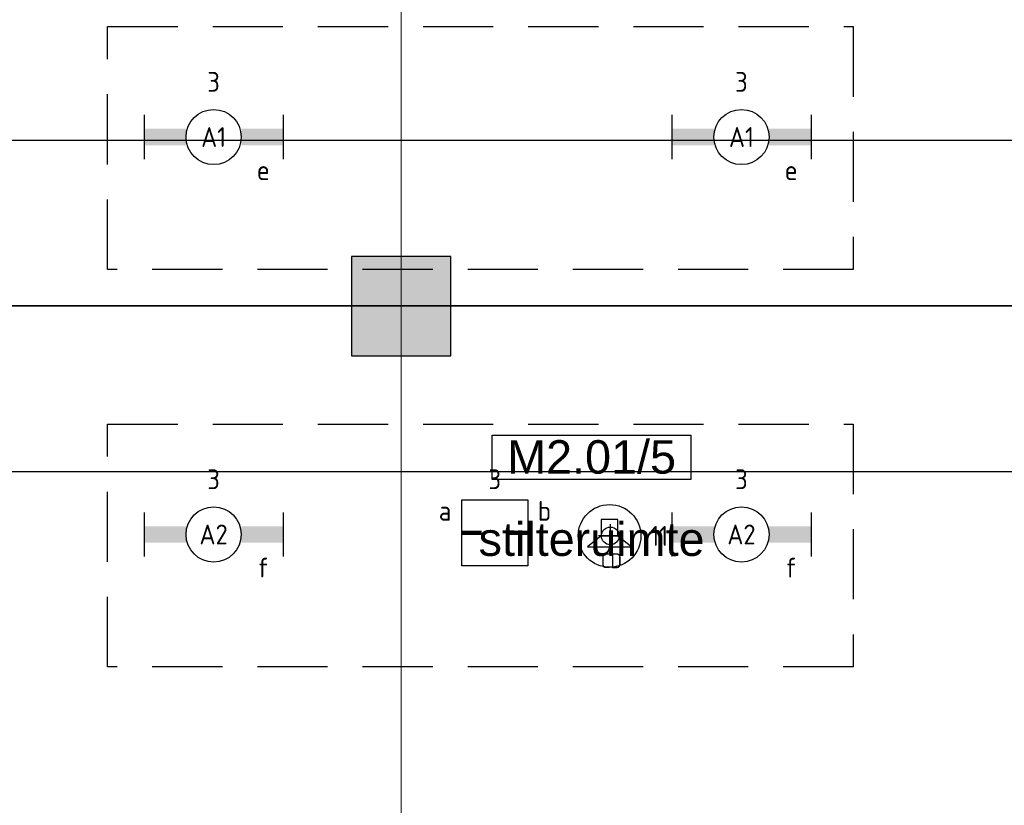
# Model space of a CAD drawing. Header units: millimetres. Extents: x -38032 to 104346, y -31182 to 78566.
# Tile 14 of 213: x -1728 to 2731, y 12038 to 15596. Entities that reach past the tile are written whole.
import ezdxf
from ezdxf.enums import TextEntityAlignment as Align

# ---------------------------------------------------------------- set-up
doc = ezdxf.new("R2010")
doc.units = ezdxf.units.MM
doc.header["$LTSCALE"] = 100
doc.set_wipeout_variables(frame=1)
doc.header["$PDMODE"] = 1
doc.linetypes.add('HIDDEN2', pattern=[4.7625, 3.175, -1.5875])
doc.linetypes.add('STYLE_11', pattern=[5, 3.888855, -0.416718, 0.277786, -0.416641])
for name, color, linetype in [('AB$1A---_ATTRIB035', 8, 'Continuous'), ('AL$1A---_ALGEMEEN', 8, 'Continuous'), ('AL------_MAATV', 200, 'Continuous'), ('AL------_MAATVOERING', 2, 'Continuous'), ('AL------_SPARING', 2, 'Continuous'), ('AM$1A---_ARCERING', 8, 'Continuous'), ('BOUWKUNDIG', 8, 'Continuous'), ('EB6421--_ATTRIB', 2, 'Continuous'), ('EL6311--', 3, 'Continuous'), ('EL6421--', 3, 'Continuous'), ('LICHT_TEXT018', 1, 'Continuous'), ('versterkte strook', 7, 'Continuous'), ('wieland dozen', 3, 'Continuous')]:
    doc.layers.add(name, color=color, linetype=linetype)
doc.layers.add('stramien', color=1, linetype='Continuous', lineweight=9)
doc.styles.add('Arial', font='ARIAL.TTF')
doc.styles.add('BURO-018', font='iso.shx', dxfattribs={"height": 90})
doc.styles.get("Standard").update_dxf_attribs({"font": 'iso.shx'})
doc.dimstyles.new('STABICAD', dxfattribs={"dimscale": 100, "dimtxt": 1.8, "dimasz": 2, "dimexe": 0, "dimexo": 2.5, "dimgap": 1.5, "dimtad": 0, "dimdec": 0, "dimrnd": 10, "dimzin": 0, "dimdsep": 46, "dimtxsty": 'Standard', "dimblk1": 'OBLIQUE', "dimblk2": 'OBLIQUE', "dimsah": 1, "dimcen": -3, "dimadec": 0, "dimazin": 0, "dimtfac": 1, "dimtdec": 0, "dimtofl": 0, "dimtmove": 2, "dimatfit": 3, "dimfxl": 0, "dimtvp": 1.055556, "dimtolj": 1, "dimtzin": 0, "dimarcsym": 0})

# ---------------------------------------------------------------- blocks, each defined once
blk = doc.blocks.new('_Oblique')
at = {"color": 0, "linetype": 'ByBlock', "lineweight": -2}
blk.add_line((-0.5, -0.5), (0.5, 0.5), dxfattribs=at)
blk = doc.blocks.new('*D207')
at = {"layer": 'AL------_MAATVOERING', "color": 0, "lineweight": -2}
for p, q in [((7680, 16238), (-3217.8, 16238)), ((-3217.8, 16238), (-3217.8, 14300)), ((7680, 14300), (-3217.8, 14300))]:
    blk.add_line(p, q, dxfattribs=at)
at = {"layer": 'Defpoints', "color": 0}
for p in [(7930, 16238), (-3217.8, 14300), (7930, 14300)]:
    blk.add_point(p, dxfattribs=at)
at = {"layer": 'AL------_MAATVOERING', "color": 0, "lineweight": -2, "xscale": 200, "yscale": 200, "zscale": 200}
for p, rotation in [((-3217.8, 16238), 90), ((-3217.8, 14300), 270)]:
    blk.add_blockref('_Oblique', p, dxfattribs=dict(at, rotation=rotation))
at = {"layer": 'AL------_MAATVOERING', "color": 0, "insert": (-3407.8, 15269), "char_height": 180, "attachment_point": 5, "rotation": 90}
blk.add_mtext('\\A1;1940', dxfattribs=at)
blk = doc.blocks.new('1115B6630')
at = {"color": 0}
for p, q in [((-6.3, 2), (-6.3, -2)), ((6.3, 2), (6.3, -2))]:
    blk.add_line(p, q, dxfattribs=at)
at = {"color": 0, "linetype": 'Continuous'}
blk.add_circle((0, 0), 2.5, dxfattribs=at)
at = {"color": 0}
for points in [[(-2.5, 0.75), (-6.3, 0.75), (-2.5, -0.75), (-6.3, -0.75)], [(2.5, 0.75), (6.3, 0.75), (2.5, -0.75), (6.3, -0.75)]]:
    blk.add_solid(points, dxfattribs=at)
at = {"color": 0, "linetype": 'Continuous', "style": 'BURO-018'}
for tag, p in [('E_GKAST', (0, 8)), ('E_GROEP', (0, 5)), ('E_SGROEP', (4.5, 5)), ('E_ARMCODE', (0, 0)), ('E_SLET', (4.5, -3))]:
    blk.add_attdef(tag, text='', height=1.8, dxfattribs=at).set_placement(p, align=Align.MIDDLE)
blk = doc.blocks.new('E00497')
at = {"color": 0}
for p, q in [((0, 0.75), (1, 2)), ((1, -2), (1, 2)), ((0, 0.75), (-1.5, 0.75)), ((0, -0.75), (0, 0.75)), ((-1.5, -0.75), (0, -0.75)), ((0, -0.75), (1, -2))]:
    blk.add_line(p, q, dxfattribs=at)
blk.add_line((-1.5, 0.75), (-1.5, -0.75))
blk.add_circle((0, 0), 2.841, dxfattribs=at)
at = {"color": 0, "linetype": 'Continuous', "style": 'BURO-018'}
blk.add_attdef('E_TEXT1', text='', height=1.8, dxfattribs=at).set_placement((0, 4.5), align=Align.MIDDLE)
at = {"color": 0, "linetype": 'Continuous', "style": 'BURO-018', "flags": 1}
blk.add_attdef('E_MATCODE', text='', height=1.8, dxfattribs=at).set_placement((0, 0), align=Align.MIDDLE)
blk = doc.blocks.new('Centraaldoos')
at = {"color": 1, "linetype": 'Continuous'}
for p, q in [((0, -2), (0, 2)), ((-2, 0), (2, 0))]:
    blk.add_line(p, q, dxfattribs=at)
at = {"color": 0, "linetype": 'Continuous'}
blk.add_circle((0, 0), 1.5, dxfattribs=at)
at = {"color": 0, "linetype": 'Continuous', "style": 'BURO-018'}
blk.add_attdef('AL_POSNR', text='', height=1.8, dxfattribs=at).set_placement((0, 3), align=Align.CENTER)
at = {"color": 0, "linetype": 'Continuous', "style": 'BURO-018', "flags": 1}
blk.add_attdef('AL_OMS', (0, 0), '', height=1.8, dxfattribs=at)
at = {"layer": 'AL------_MAATV', "style": 'BURO-018'}
blk.add_text('CD', height=2.531, rotation=180, dxfattribs=at).set_placement((1.61, 5.48))
blk = doc.blocks.new('E00400')
at = {"color": 0}
for p, q in [((-3, 3), (3, 3)), ((-3, -3), (-3, 3)), ((3, 3), (3, -3)), ((3, -3), (-3, -3))]:
    blk.add_line(p, q, dxfattribs=at)
at = {"color": 0, "const_width": 0.4}
for points in [[(-3, 0), (-1.2, 0)], [(1.2, 0), (3, 0)]]:
    blk.add_lwpolyline(points, dxfattribs=at)
at = {"color": 0, "linetype": 'Continuous', "style": 'BURO-018'}
for tag, p in [('E_GKAST', (0, 8)), ('E_GROEP', (0, 5)), ('E_SGROEP', (4.5, 5)), ('E_SLET1', (-4.5, 2)), ('E_SLET2', (4.5, 2))]:
    blk.add_attdef(tag, text='', height=1.8, dxfattribs=at).set_placement(p, align=Align.MIDDLE)
at = {"color": 0, "linetype": 'Continuous', "style": 'BURO-018', "flags": 1}
blk.add_attdef('E_MATCODE', text='', height=1.8, dxfattribs=at).set_placement((0, 0), align=Align.MIDDLE)
blk = doc.blocks.new('tekst 12 pts')
at = {"layer": 'AL$1A---_ALGEMEEN', "color": 0, "style": 'Arial'}
blk.add_attdef('naam_ruimte', text='', height=151.5, dxfattribs=at).set_placement((0, -41.1), align=Align.TOP_CENTER)
at = {"layer": 'AL$1A---_ALGEMEEN', "color": 0, "flags": 1}
for tag, p in [('oppervlakte', (-264.6, -1003)), ('stramiennummer', (-264.6, -1275.7))]:
    blk.add_attdef(tag, p, '', height=151.5, dxfattribs=at)
blk = doc.blocks.new('ruimtenummer')
at = {"layer": 'AL$1A---_ALGEMEEN', "color": 0, "flags": 1}
for tag, p in [('peil', (-450, -397.1)), ('onderdeel', (-450, -669.8))]:
    blk.add_attdef(tag, p, '', height=151.5, dxfattribs=at)
at = {"color": 0}
blk.add_wipeout([(-450, 100), (450, 100), (450, -100), (-450, -100)], dxfattribs=at).dxf.layer = 'AL$1A---_ALGEMEEN'
at = {"layer": 'AL$1A---_ALGEMEEN', "color": 0}
blk.add_lwpolyline([(-450, 100), (450, 100), (450, -100), (-450, -100)], close=True, dxfattribs=at)
at = {"layer": 'AL$1A---_ALGEMEEN', "color": 0, "style": 'Arial'}
blk.add_attdef('ruimtenummer', text='', height=151.5, dxfattribs=at).set_placement((0, 78), align=Align.TOP_CENTER)
blk = doc.blocks.new('200254 W 212 3 04-12-2007')
at = {"layer": 'AM$1A---_ARCERING', "linetype": 'Continuous', "lineweight": 0}
blk.add_hatch(color=256, dxfattribs=at).paths.add_polyline_path([(-36424, -10912.6), (-35974, -10912.6), (-35974, -10462.6), (-36424, -10462.6)])
at = {"layer": 'AL$1A---_ALGEMEEN'}
blk.add_lwpolyline([(-36424, -10912.6), (-35974, -10912.6), (-35974, -10462.6), (-36424, -10462.6)], close=True, dxfattribs=at)
at = {"layer": 'stramien', "linetype": 'STYLE_11', "ltscale": 50}
for p, q in [((-36199, -41013.6), (-36199, 36216.4)), ((-41750, -10687.6), (65524.3, -10687.6))]:
    blk.add_line(p, q, dxfattribs=at)
at = {"layer": 'AL$1A---_ALGEMEEN'}
ref = blk.add_blockref('ruimtenummer', (-35336.1, -11372.6), dxfattribs=at)
ref.add_attrib('ruimtenummer', 'M2.01/5', dxfattribs={"layer": 'AB$1A---_ATTRIB035', "height": 151.52, "style": 'Arial'}).set_placement((-35336.1, -11294.6), align=Align.TOP_CENTER)
ref = blk.add_blockref('tekst 12 pts', (-35336.1, -11626.1), dxfattribs=dict(at, xscale=-1))
ref.add_attrib('naam_ruimte', 'stilteruimte', dxfattribs={"layer": 'AB$1A---_ATTRIB035', "height": 151.525, "style": 'Arial'}).set_placement((-35336.1, -11667.2), align=Align.TOP_CENTER)

msp = doc.modelspace()

# ---------------------------------------------------------------- block references
at = {"layer": 'BOUWKUNDIG'}
msp.add_blockref('200254 W 212 3 04-12-2007', (36198, 24986.5), dxfattribs=at)

# ---------------------------------------------------------------- next in the draw order: linework, layer by layer
at = {"layer": 'LICHT_TEXT018', "linetype": 'HIDDEN2'}
for points in [[(2047.3, 15564.9), (2047.3, 14464.9), (-1329.9, 14464.9), (-1329.9, 15564.9), (2047.3, 15564.9)], [(2047.3, 13764.9), (2047.3, 12664.9), (-1329.9, 12664.9), (-1329.9, 13764.9), (2047.3, 13764.9)]]:
    msp.add_lwpolyline(points, dxfattribs=at)
at = {"layer": 'versterkte strook'}
for p, q in [((-4775.7, 15050), (104346.1, 15050)), ((-4775.7, 13550), (104346.1, 13550))]:
    msp.add_line(p, q, dxfattribs=at)

# ---------------------------------------------------------------- next in the draw order: block references
at = {"layer": 'AL------_SPARING', "xscale": 26.66666666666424, "yscale": 26.66666666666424, "zscale": 26.66666666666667, "rotation": 180}
msp.add_blockref('Centraaldoos', (946.7, 13258.3), dxfattribs=at)
at = {"layer": 'EL6311--'}
ref = msp.add_blockref('1115B6630', (-849.8, 15064.9), dxfattribs=dict(at, xscale=50, yscale=50, zscale=50))
ref.add_attrib('E_ARMCODE', 'A1', dxfattribs={"layer": '0', "color": 1, "linetype": 'Continuous', "height": 90, "style": 'BURO-018'}).set_placement((-849.8, 15064.9), align=Align.MIDDLE)
ref.add_attrib('E_SLET', 'e', dxfattribs={"layer": '0', "color": 1, "linetype": 'Continuous', "height": 90, "style": 'BURO-018'}).set_placement((-624.8, 14914.9), align=Align.MIDDLE)
ref.add_attrib('E_GROEP', '3', dxfattribs={"layer": '0', "color": 1, "linetype": 'Continuous', "height": 90, "style": 'BURO-018'}).set_placement((-849.8, 15314.9), align=Align.MIDDLE)
ref = msp.add_blockref('1115B6630', (1540.7, 15064.9), dxfattribs=dict(at, xscale=50, yscale=50, zscale=50))
ref.add_attrib('E_ARMCODE', 'A1', dxfattribs={"layer": '0', "color": 1, "linetype": 'Continuous', "height": 90, "style": 'BURO-018'}).set_placement((1540.7, 15064.9), align=Align.MIDDLE)
ref.add_attrib('E_SLET', 'e', dxfattribs={"layer": '0', "color": 1, "linetype": 'Continuous', "height": 90, "style": 'BURO-018'}).set_placement((1765.7, 14914.9), align=Align.MIDDLE)
ref.add_attrib('E_GROEP', '3', dxfattribs={"layer": '0', "color": 1, "linetype": 'Continuous', "height": 90, "style": 'BURO-018'}).set_placement((1540.7, 15314.9), align=Align.MIDDLE)
ref = msp.add_blockref('1115B6630', (-849.8, 13264.9), dxfattribs=dict(at, xscale=50, yscale=50, zscale=50))
ref.add_attrib('E_ARMCODE', 'A2', dxfattribs={"layer": '0', "color": 1, "linetype": 'Continuous', "height": 90, "style": 'BURO-018'}).set_placement((-849.8, 13264.9), align=Align.MIDDLE)
ref.add_attrib('E_SLET', 'f', dxfattribs={"layer": '0', "color": 1, "linetype": 'Continuous', "height": 90, "style": 'BURO-018'}).set_placement((-624.8, 13114.9), align=Align.MIDDLE)
ref.add_attrib('E_GROEP', '3', dxfattribs={"layer": '0', "color": 1, "linetype": 'Continuous', "height": 90, "style": 'BURO-018'}).set_placement((-849.8, 13514.9), align=Align.MIDDLE)
ref = msp.add_blockref('1115B6630', (1540.7, 13264.9), dxfattribs=dict(at, xscale=50, yscale=50, zscale=50))
ref.add_attrib('E_ARMCODE', 'A2', dxfattribs={"layer": '0', "color": 1, "linetype": 'Continuous', "height": 90, "style": 'BURO-018'}).set_placement((1540.7, 13264.9), align=Align.MIDDLE)
ref.add_attrib('E_SLET', 'f', dxfattribs={"layer": '0', "color": 1, "linetype": 'Continuous', "height": 90, "style": 'BURO-018'}).set_placement((1765.7, 13114.9), align=Align.MIDDLE)
ref.add_attrib('E_GROEP', '3', dxfattribs={"layer": '0', "color": 1, "linetype": 'Continuous', "height": 90, "style": 'BURO-018'}).set_placement((1540.7, 13514.9), align=Align.MIDDLE)
at = {"layer": 'EL6421--'}
ref = msp.add_blockref('E00497', (943.5, 13258.3), dxfattribs=dict(at, xscale=50, yscale=50, zscale=50, rotation=270))
ref.add_attrib('E_TEXT1', '11', dxfattribs={"layer": 'EB6421--_ATTRIB', "color": 1, "linetype": 'Continuous', "height": 90, "style": 'BURO-018'}).set_placement((1168.5, 13258.3), align=Align.MIDDLE)
at = {"layer": 'wieland dozen'}
ref = msp.add_blockref('E00400', (423.6, 13272), dxfattribs=dict(at, xscale=50, yscale=50, zscale=50))
ref.add_attrib('E_GROEP', '3', dxfattribs={"layer": '0', "color": 1, "linetype": 'Continuous', "height": 90, "style": 'BURO-018'}).set_placement((423.6, 13515.3), align=Align.MIDDLE)
ref.add_attrib('E_SLET2', 'b', dxfattribs={"layer": '0', "color": 1, "linetype": 'Continuous', "height": 90, "style": 'BURO-018'}).set_placement((648.6, 13372), align=Align.MIDDLE)
ref.add_attrib('E_SLET1', 'a', dxfattribs={"layer": '0', "color": 1, "linetype": 'Continuous', "height": 90, "style": 'BURO-018'}).set_placement((198.6, 13372), align=Align.MIDDLE)

# ---------------------------------------------------------------- next in the draw order: dimensions: what is measured, and where the dimension line sits
at = {"layer": 'AL------_MAATVOERING'}
dim = msp.add_linear_dim(base=(-3217.8, 14300), p1=(7930, 16238), p2=(7930, 14300), angle=90, dimstyle='STABICAD', dxfattribs=at)
dim.commit()
dim.dimension.update_dxf_attribs({"geometry": '*D207', "text_midpoint": (-3407.8, 15269)})

doc.saveas('drawing.dxf')
